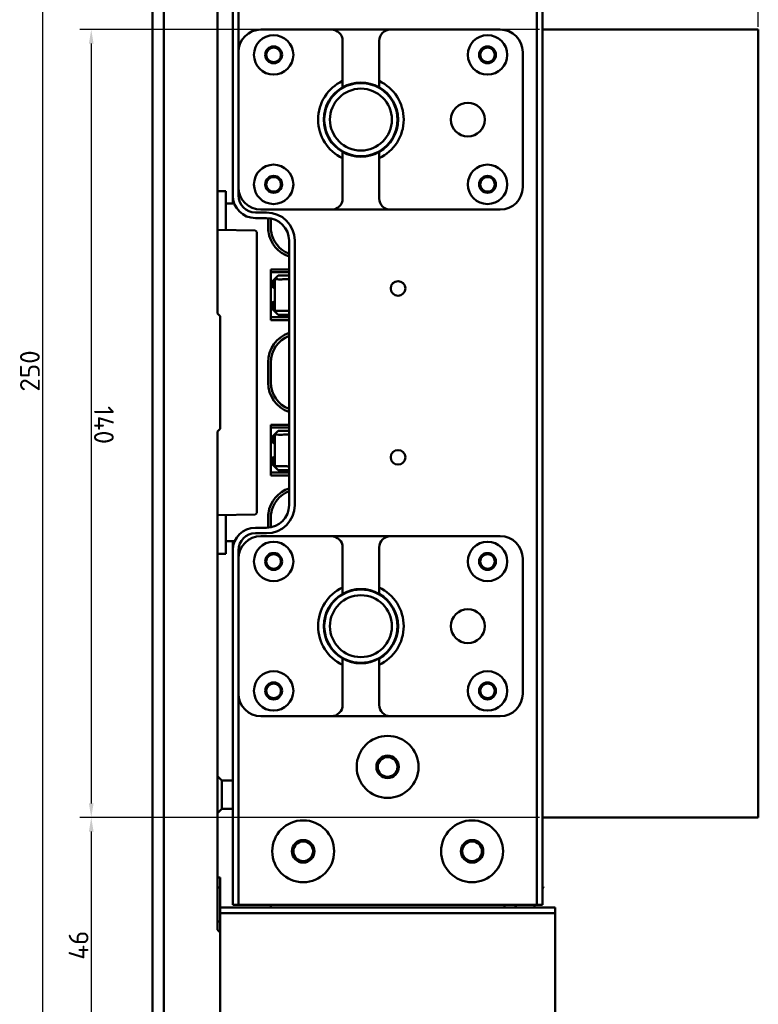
# Model space of a CAD drawing. Header units: millimetres. Extents: x 0 to 1891, y -60 to 594.
# Tile 102 of 118: x 461 to 592, y 289 to 464. Entities that reach past the tile are written whole.
import ezdxf

# ---------------------------------------------------------------- set-up
doc = ezdxf.new("R2010")
doc.units = ezdxf.units.MM
doc.layers.add('Bemaßung (ISO)', color=7, linetype='Continuous', lineweight=25)
doc.layers.add('Sichtbar (ISO)', color=7, linetype='Continuous', lineweight=50)
doc.styles.add('Notiztext (DIN)', font='isocpeur.ttf')
doc.dimstyles.new('Standard (DIN)', dxfattribs={"dimtxt": 3.5, "dimasz": 2.5, "dimexe": 2, "dimexo": 0.5, "dimgap": 0.5, "dimtad": 1, "dimrnd": 1e-08, "dimtxsty": 'Notiztext (DIN)', "dimcen": 0.09, "dimdle": 10, "dimclrd": 256, "dimclre": 256, "dimclrt": 256, "dimadec": 0, "dimazin": 0, "dimtfac": 1, "dimtmove": 0, "dimatfit": 3, "dimfxl": 1, "dimtolj": 1, "dimtzin": 0, "dimlwd": -1, "dimlwe": -1, "dimarcsym": 0})

# ---------------------------------------------------------------- blocks, each defined once
blk = doc.blocks.new('*D22')
at = {"layer": 'Bemaßung (ISO)', "transparency": 16777216}
for p, q in [((483.6, 526.02), (483.6, 554.84)), ((660.59, 397.32), (660.59, 554.84)), ((486.1, 552.84), (658.09, 552.84))]:
    blk.add_line(p, q, dxfattribs=at)
for points in [[(486.1, 553.26), (486.1, 552.43), (483.6, 552.84)], [(658.09, 553.26), (658.09, 552.43), (660.59, 552.84)]]:
    blk.add_solid(points, dxfattribs=at)
at = {"layer": 'Defpoints', "color": 0, "transparency": 16777216}
for p in [(660.59, 552.84), (483.6, 525.52), (660.59, 396.82)]:
    blk.add_point(p, dxfattribs=at)
at = {"layer": 'Bemaßung (ISO)', "transparency": 16777216, "insert": (566.06, 557.54), "char_height": 3.5, "attachment_point": 1, "style": 'Notiztext (DIN)'}
blk.add_mtext('\\A1;176,98', dxfattribs=at)
blk = doc.blocks.new('*D23')
at = {"layer": 'Bemaßung (ISO)', "transparency": 16777216}
for p, q in [((483.6, 525.47), (483.6, 546.91)), ((592.1, 462.38), (592.1, 546.91)), ((486.1, 544.91), (589.6, 544.91))]:
    blk.add_line(p, q, dxfattribs=at)
for points in [[(486.1, 545.33), (486.1, 544.49), (483.6, 544.91)], [(589.6, 545.33), (589.6, 544.5), (592.1, 544.91)]]:
    blk.add_solid(points, dxfattribs=at)
at = {"layer": 'Defpoints', "color": 0, "transparency": 16777216}
for p in [(592.1, 544.91), (483.6, 524.97), (592.1, 461.88)]:
    blk.add_point(p, dxfattribs=at)
at = {"layer": 'Bemaßung (ISO)', "transparency": 16777216, "insert": (533.04, 549.61), "char_height": 3.5, "attachment_point": 1, "rotation": 0.0014, "style": 'Notiztext (DIN)'}
blk.add_mtext('\\A1;108,5', dxfattribs=at)
blk = doc.blocks.new('*D25')
at = {"layer": 'Bemaßung (ISO)', "transparency": 16777216}
for p, q in [((496, 525.88), (462.95, 525.88)), ((464.95, 523.38), (464.95, 278.38)), ((496, 275.88), (462.95, 275.88))]:
    blk.add_line(p, q, dxfattribs=at)
for points in [[(464.54, 523.38), (465.37, 523.38), (464.95, 525.88)], [(464.54, 278.38), (465.37, 278.38), (464.95, 275.88)]]:
    blk.add_solid(points, dxfattribs=at)
at = {"layer": 'Defpoints', "color": 0, "transparency": 16777216}
for p in [(496.5, 525.88), (464.95, 275.88), (496.5, 275.88)]:
    blk.add_point(p, dxfattribs=at)
at = {"layer": 'Bemaßung (ISO)', "transparency": 16777216, "insert": (460.95, 397.55), "char_height": 3.5, "attachment_point": 1, "rotation": 90, "style": 'Notiztext (DIN)'}
blk.add_mtext('\\A1;250', dxfattribs=at)
blk = doc.blocks.new('*D26')
at = {"layer": 'Bemaßung (ISO)', "transparency": 16777216}
for p, q in [((553.25, 461.88), (471.6, 461.88)), ((473.6, 459.38), (473.6, 324.38)), ((553.25, 321.88), (471.6, 321.88))]:
    blk.add_line(p, q, dxfattribs=at)
for points in [[(474.02, 459.38), (473.18, 459.38), (473.6, 461.88)], [(474.02, 324.38), (473.19, 324.38), (473.6, 321.88)]]:
    blk.add_solid(points, dxfattribs=at)
at = {"layer": 'Defpoints', "color": 0, "transparency": 16777216}
for p in [(553.75, 461.88), (473.6, 321.88), (553.75, 321.88)]:
    blk.add_point(p, dxfattribs=at)
at = {"layer": 'Bemaßung (ISO)', "transparency": 16777216, "insert": (477.6, 395.02), "char_height": 3.5, "attachment_point": 1, "rotation": 270.0014, "style": 'Notiztext (DIN)'}
blk.add_mtext('\\A1;140', dxfattribs=at)
blk = doc.blocks.new('*D30')
at = {"layer": 'Bemaßung (ISO)', "transparency": 16777216}
for p, q in [((552.25, 321.88), (471.6, 321.88)), ((473.6, 319.38), (473.6, 278.38)), ((496, 275.88), (471.6, 275.88))]:
    blk.add_line(p, q, dxfattribs=at)
for points in [[(473.19, 319.38), (474.02, 319.38), (473.6, 321.88)], [(473.19, 278.38), (474.02, 278.38), (473.6, 275.88)]]:
    blk.add_solid(points, dxfattribs=at)
at = {"layer": 'Defpoints', "color": 0, "transparency": 16777216}
for p in [(552.75, 321.88), (473.6, 275.88), (496.5, 275.88)]:
    blk.add_point(p, dxfattribs=at)
at = {"layer": 'Bemaßung (ISO)', "transparency": 16777216, "insert": (469.6, 296.61), "char_height": 3.5, "attachment_point": 1, "rotation": 90, "style": 'Notiztext (DIN)'}
blk.add_mtext('\\A1;46', dxfattribs=at)

msp = doc.modelspace()

# ---------------------------------------------------------------- linework, layer by layer
at = {"layer": 'Sichtbar (ISO)'}
for p, q in [((484.504, 525.88), (484.504, 276.03)), ((486.504, 525.88), (486.504, 276.03)), ((496.004, 411.455), (496.004, 499.955)), ((498.754, 432.38), (498.754, 495.38)), ((499.754, 457.88), (499.754, 495.38)), ((552.754, 306.38), (552.754, 495.38)), ((553.754, 306.38), (553.754, 495.38)), ((503.754, 461.88), (516.254, 461.88)), ((526.754, 461.88), (516.254, 461.88)), ((526.754, 461.88), (546.254, 461.88)), ((592.103, 461.885), (553.754, 461.884)), ((553.754, 461.881), (592.103, 461.882)), ((592.103, 461.882), (592.103, 461.885)), ((592.106, 321.882), (592.103, 461.882)), ((518.254, 459.88), (518.254, 452.75)), ((524.754, 459.88), (524.754, 452.75)), ((499.754, 433.88), (499.754, 457.88)), ((550.254, 457.88), (550.254, 433.88)), ((518.254, 439.01), (518.254, 431.88)), ((524.754, 439.01), (524.754, 431.88)), ((499.754, 432.38), (499.754, 433.88)), ((496.004, 433.155), (497.504, 433.155)), ((497.504, 433.155), (497.504, 426.259)), ((498.754, 430.955), (498.754, 432.38)), ((497.504, 430.955), (499.017, 430.955)), ((504.754, 429.38), (502.754, 429.38)), ((516.254, 429.88), (503.754, 429.88)), ((516.254, 429.88), (526.754, 429.88)), ((546.254, 429.88), (526.754, 429.88)), ((504.754, 428.38), (502.754, 428.38)), ((505.004, 428.372), (505.004, 426.842)), ((505.504, 428.309), (505.504, 426.755)), ((502.71, 426.168), (496.004, 426.285)), ((503.004, 425.868), (503.004, 416.505)), ((508.754, 377.38), (508.754, 424.38)), ((509.754, 377.38), (509.754, 424.38)), ((505.504, 419.255), (505.504, 410.255)), ((508.754, 419.255), (505.504, 419.255)), ((508.754, 418.755), (505.504, 418.755)), ((506.27, 417.671), (506.804, 418.205)), ((506.804, 418.205), (508.754, 418.205)), ((503.004, 416.505), (503.004, 385.405)), ((505.804, 417.205), (506.152, 417.553)), ((505.804, 416.124), (505.804, 417.205)), ((506.27, 417.671), (506.152, 417.553)), ((506.245, 411.786), (506.245, 417.624)), ((505.804, 412.205), (505.804, 413.386)), ((496.004, 411.455), (496.504, 410.955)), ((506.152, 411.857), (505.804, 412.205)), ((506.27, 411.74), (506.152, 411.857)), ((506.804, 411.205), (506.27, 411.74)), ((508.754, 411.205), (506.804, 411.205)), ((496.504, 390.955), (496.504, 410.955)), ((508.754, 410.755), (505.504, 410.755)), ((508.754, 410.255), (505.504, 410.255)), ((505.004, 399.155), (505.004, 402.755)), ((505.504, 399.155), (505.504, 402.755)), ((496.504, 390.955), (496.004, 390.455)), ((496.004, 301.955), (496.004, 390.455)), ((505.504, 391.655), (505.504, 382.655)), ((508.754, 391.655), (505.504, 391.655)), ((508.754, 391.155), (505.504, 391.155)), ((506.27, 390.071), (506.804, 390.605)), ((506.804, 390.605), (508.754, 390.605)), ((505.804, 389.605), (506.152, 389.953)), ((505.804, 388.524), (505.804, 389.605)), ((506.27, 390.071), (506.152, 389.953)), ((506.245, 384.186), (506.245, 390.024)), ((503.004, 385.405), (503.004, 376.042)), ((505.804, 384.605), (505.804, 385.786)), ((508.754, 383.155), (505.504, 383.155)), ((506.152, 384.257), (505.804, 384.605)), ((506.27, 384.14), (506.152, 384.257)), ((506.804, 383.605), (506.27, 384.14)), ((508.754, 383.605), (506.804, 383.605)), ((508.754, 382.655), (505.504, 382.655)), ((502.71, 375.742), (496.004, 375.625)), ((497.504, 375.651), (497.504, 368.755)), ((505.004, 375.065), (505.004, 373.388)), ((505.504, 375.155), (505.504, 373.451)), ((502.754, 373.38), (504.754, 373.38)), ((497.504, 370.955), (499.078, 370.955)), ((498.754, 369.38), (498.754, 370.955)), ((502.754, 372.38), (504.754, 372.38)), ((503.754, 371.88), (516.254, 371.88)), ((526.754, 371.88), (516.254, 371.88)), ((526.754, 371.88), (546.254, 371.88)), ((498.754, 306.38), (498.754, 369.38)), ((499.754, 367.88), (499.754, 369.38)), ((518.254, 369.88), (518.254, 362.75)), ((524.754, 369.88), (524.754, 362.75)), ((496.004, 368.755), (497.504, 368.755)), ((499.754, 343.88), (499.754, 367.88)), ((550.254, 367.88), (550.254, 343.88)), ((518.254, 349.01), (518.254, 341.88)), ((524.754, 349.01), (524.754, 341.88)), ((499.754, 306.38), (499.754, 343.88)), ((516.254, 339.88), (503.754, 339.88)), ((516.254, 339.88), (526.754, 339.88)), ((546.254, 339.88), (526.754, 339.88)), ((496.804, 328.455), (496.004, 329.255)), ((496.804, 323.455), (496.804, 328.455)), ((496.804, 328.455), (498.754, 328.455)), ((496.804, 323.455), (496.004, 322.655)), ((496.804, 323.455), (498.754, 323.455)), ((592.106, 321.882), (553.754, 321.881)), ((496.004, 311.207), (496.504, 311.207)), ((496.504, 311.207), (496.504, 309.455)), ((496.004, 309.455), (496.504, 309.455)), ((496.504, 309.455), (496.504, 305.88)), ((553.95, 309.624), (553.754, 309.205)), ((553.95, 309.624), (553.754, 309.624)), ((498.754, 306.38), (499.754, 306.38)), ((552.754, 306.38), (499.754, 306.38)), ((505.504, 306.38), (505.504, 305.88)), ((547.004, 306.38), (547.004, 305.88)), ((549.127, 306.38), (548.926, 305.949)), ((552.204, 305.88), (552.437, 306.38)), ((552.754, 306.38), (553.754, 306.38)), ((556.004, 305.88), (496.504, 305.88)), ((496.504, 305.88), (496.504, 304.88)), ((556.004, 304.88), (496.504, 304.88)), ((496.504, 304.88), (496.504, 276.88)), ((556.004, 304.88), (556.004, 305.88)), ((556.004, 304.88), (556.004, 276.88)), ((496.004, 303.395), (496.504, 303.395)), ((496.004, 301.955), (496.504, 301.455))]:
    msp.add_line(p, q, dxfattribs=at)
for centre, radius in [((506.004, 457.38), 3.5), ((544.004, 457.38), 3.5), ((506.004, 457.38), 1.5), ((506.004, 457.38), 1.3), ((544.004, 457.38), 1.5), ((544.004, 457.38), 1.3), ((521.504, 445.88), 6.5), ((521.504, 445.88), 5.5), ((540.504, 445.88), 3), ((506.004, 434.38), 3.5), ((544.004, 434.38), 3.5), ((506.004, 434.38), 1.5), ((506.004, 434.38), 1.3), ((544.004, 434.38), 1.5), ((544.004, 434.38), 1.3), ((528.104, 415.88), 1.3), ((528.104, 385.88), 1.3), ((506.004, 367.38), 3.5), ((544.004, 367.38), 3.5), ((506.004, 367.38), 1.5), ((506.004, 367.38), 1.3), ((544.004, 367.38), 1.5), ((544.004, 367.38), 1.3), ((521.504, 355.88), 6.5), ((521.504, 355.88), 5.5), ((540.504, 355.88), 3), ((506.004, 344.38), 3.5), ((544.004, 344.38), 3.5), ((506.004, 344.38), 1.5), ((506.004, 344.38), 1.3), ((544.004, 344.38), 1.5), ((544.004, 344.38), 1.3), ((526.254, 330.88), 5.5), ((526.254, 330.88), 2), ((526.254, 330.88), 1.75), ((511.254, 315.88), 5.5), ((541.254, 315.88), 5.5), ((511.254, 315.88), 2), ((511.254, 315.88), 1.75), ((541.254, 315.88), 2), ((541.254, 315.88), 1.75)]:
    msp.add_circle(centre, radius, dxfattribs=at)
for centre, radius, start, end in [((503.754, 457.88), 4, 90, 180), ((516.254, 459.88), 2, 0, 90), ((526.754, 459.88), 2, 90, 180), ((546.254, 457.88), 4, 0, 90), ((521.504, 445.88), 7.6, 115.31735, 244.68265), ((521.504, 445.88), 6.6, 119.50004, 240.49996), ((521.504, 445.88), 6.6, 60.49996, 119.50004), ((521.504, 445.88), 7.6, 295.31735, 64.68265), ((521.504, 445.88), 6.6, 299.50004, 60.49996), ((521.504, 445.88), 6.6, 240.49996, 299.50004), ((503.754, 433.88), 4, 180, 270), ((546.254, 433.88), 4, 270, 0), ((502.754, 432.38), 4, 180, 270), ((502.754, 432.38), 3, 180, 270), ((516.254, 431.88), 2, 270, 0), ((526.754, 431.88), 2, 180, 270), ((504.754, 424.38), 5, 0, 90), ((504.754, 424.38), 4, 0, 90), ((502.704, 425.868), 0.3, 0, 89), ((510.504, 426.755), 5.5, 188.36333, 251.447), ((510.504, 426.755), 5, 188.35877, 249.51268), ((510.504, 402.755), 5.5, 108.553, 180), ((510.504, 402.755), 5, 110.48732, 180), ((510.504, 399.155), 5.5, 180, 251.447), ((510.504, 399.155), 5, 180, 249.51268), ((510.504, 375.155), 5.5, 108.553, 171.63642), ((510.504, 375.155), 5, 110.48732, 171.63881), ((504.754, 377.38), 5, 270, 0), ((504.754, 377.38), 4, 270, 0), ((502.704, 376.042), 0.3, 271, 0), ((502.754, 369.38), 4, 90, 180), ((502.754, 369.38), 3, 90, 180), ((503.754, 367.88), 4, 90, 180), ((516.254, 369.88), 2, 0, 90), ((526.754, 369.88), 2, 90, 180), ((546.254, 367.88), 4, 0, 90), ((521.504, 355.88), 7.6, 115.31735, 244.68265), ((521.504, 355.88), 6.6, 60.49996, 119.50004), ((521.504, 355.88), 7.6, 295.31735, 64.68265), ((521.504, 355.88), 6.6, 119.50004, 240.49996), ((521.504, 355.88), 6.6, 299.50004, 60.49996), ((521.504, 355.88), 6.6, 240.49996, 299.50004), ((503.754, 343.88), 4, 180, 270), ((546.254, 343.88), 4, 270, 0), ((516.254, 341.88), 2, 270, 0), ((526.754, 341.88), 2, 180, 270)]:
    msp.add_arc(centre, radius, start, end, dxfattribs=at)
for centre, major_axis, ratio, start_param, end_param in [((511.175, 416.28), (5.58, -0.593), 0.1970249, 2.1208848, 2.2356309), ((511.175, 413.131), (5.58, 0.593), 0.1970621, 4.0475485, 4.1622937), ((511.175, 388.68), (5.58, -0.593), 0.1970249, 2.1208848, 2.2356309), ((511.175, 385.531), (5.58, 0.593), 0.1970621, 4.0475485, 4.1622937)]:
    msp.add_ellipse(centre, major_axis=major_axis, ratio=ratio, start_param=start_param, end_param=end_param, dxfattribs=at)
for points, weights in [([(518.254, 451.624), (518.254, 452.147), (518.254, 452.75)], [1.01437219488, 1.01637059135, 1.01197300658]), ([(524.754, 452.75), (524.754, 452.147), (524.754, 451.624)], [1.01197300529, 1.01637058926, 1.01437219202]), ([(518.254, 439.01), (518.254, 439.612), (518.254, 440.135)], [1.01197299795, 1.01637057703, 1.01437217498]), ([(524.754, 440.135), (524.754, 439.612), (524.754, 439.01)], [1.01437219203, 1.01637058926, 1.01197300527]), ([(518.254, 361.624), (518.254, 362.147), (518.254, 362.75)], [1.01437219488, 1.01637059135, 1.01197300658]), ([(524.754, 362.75), (524.754, 362.147), (524.754, 361.624)], [1.01197300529, 1.01637058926, 1.01437219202]), ([(518.254, 349.01), (518.254, 349.612), (518.254, 350.135)], [1.01197299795, 1.01637057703, 1.01437217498]), ([(524.754, 350.135), (524.754, 349.612), (524.754, 349.01)], [1.01437219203, 1.01637058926, 1.01197300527])]:
    msp.add_rational_spline(points, weights, degree=2, dxfattribs=at)
for points, knots in [([(505.004, 426.842), (505.004, 426.696), (505.009, 426.548), (505.029, 426.251), (505.043, 426.103), (505.063, 425.955)], [-0.089534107, -0.089534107, -0.089534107, -0.089534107, -0.044788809, -0.044788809, -0.000005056, -0.000005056, -0.000005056, -0.000005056]), ([(505.558, 426.028), (505.54, 426.149), (505.527, 426.27), (505.509, 426.513), (505.504, 426.634), (505.504, 426.755)], [0.000001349, 0.000001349, 0.000001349, 0.000001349, 0.036620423, 0.036620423, 0.073457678, 0.073457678, 0.073457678, 0.073457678]), ([(507.824, 417.511), (507.701, 417.505), (507.583, 417.5), (507.047, 417.485), (506.694, 417.493), (506.273, 417.553), (506.205, 417.605), (506.27, 417.671)], [-1.0232094, -1.0232094, -1.0232094, -1.0232094, -0.97758286, -0.97758286, -0.79989141, -0.79989141, -0.62219996, -0.62219996, -0.62219996, -0.62219996]), ([(505.504, 416.255), (505.638, 416.209), (505.758, 416.154), (505.971, 416.024), (506.064, 415.95), (506.181, 415.828), (506.214, 415.788), (506.245, 415.746)], [0.00860699, 0.00860699, 0.00860699, 0.00860699, 0.20515395, 0.20515395, 0.4017009, 0.4017009, 0.49102718, 0.49102718, 0.49102718, 0.49102718]), ([(505.504, 413.255), (505.638, 413.301), (505.758, 413.356), (505.971, 413.485), (506.064, 413.56), (506.181, 413.682), (506.214, 413.722), (506.245, 413.764)], [0.00860699, 0.00860699, 0.00860699, 0.00860699, 0.20515395, 0.20515395, 0.4017009, 0.4017009, 0.49102718, 0.49102718, 0.49102718, 0.49102718]), ([(506.27, 411.74), (506.205, 411.805), (506.273, 411.857), (506.694, 411.917), (507.047, 411.925), (507.583, 411.91), (507.701, 411.905), (507.824, 411.9)], [-1.81032757, -1.81032757, -1.81032757, -1.81032757, -1.63263612, -1.63263612, -1.45494468, -1.45494468, -1.40931932, -1.40931932, -1.40931932, -1.40931932]), ([(508.357, 411.883), (508.399, 411.883), (508.441, 411.882), (508.571, 411.878), (508.661, 411.873), (508.755, 411.866)], [-0.245251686, -0.245251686, -0.245251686, -0.245251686, -0.230817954, -0.230817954, -0.201289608, -0.201289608, -0.201289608, -0.201289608]), ([(505.504, 388.655), (505.638, 388.609), (505.758, 388.554), (505.971, 388.424), (506.064, 388.35), (506.181, 388.228), (506.214, 388.188), (506.245, 388.146)], [0.00860699, 0.00860699, 0.00860699, 0.00860699, 0.20515395, 0.20515395, 0.4017009, 0.4017009, 0.49102718, 0.49102718, 0.49102718, 0.49102718]), ([(507.824, 389.911), (507.433, 389.892), (507.099, 389.888), (506.586, 389.904), (506.387, 389.928), (506.239, 389.996), (506.231, 390.031), (506.27, 390.071)], [-0.44192618, -0.44192618, -0.44192618, -0.44192618, -0.30257804, -0.30257804, -0.15128902, -0.15128902, -0.04610947, -0.04610947, -0.04610947, -0.04610947]), ([(505.504, 385.655), (505.638, 385.701), (505.758, 385.756), (505.971, 385.885), (506.064, 385.96), (506.181, 386.082), (506.214, 386.122), (506.245, 386.164)], [0.00860699, 0.00860699, 0.00860699, 0.00860699, 0.20515395, 0.20515395, 0.4017009, 0.4017009, 0.49102718, 0.49102718, 0.49102718, 0.49102718]), ([(506.27, 384.14), (506.205, 384.205), (506.273, 384.257), (506.694, 384.317), (507.047, 384.325), (507.583, 384.31), (507.701, 384.305), (507.824, 384.3)], [-1.81032757, -1.81032757, -1.81032757, -1.81032757, -1.63263612, -1.63263612, -1.45494468, -1.45494468, -1.40931932, -1.40931932, -1.40931932, -1.40931932]), ([(505.063, 375.955), (505.043, 375.806), (505.029, 375.657), (505.009, 375.36), (505.004, 375.212), (505.004, 375.065)], [-0.089749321, -0.089749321, -0.089749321, -0.089749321, -0.044749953, -0.044749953, -0.000001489, -0.000001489, -0.000001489, -0.000001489]), ([(505.504, 375.155), (505.504, 375.276), (505.509, 375.398), (505.527, 375.641), (505.54, 375.762), (505.558, 375.882)], [0.000001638, 0.000001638, 0.000001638, 0.000001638, 0.037023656, 0.037023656, 0.073514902, 0.073514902, 0.073514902, 0.073514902])]:
    msp.add_open_spline(points, degree=3, knots=knots, dxfattribs=at)
for points in [[(508.755, 417.544), (508.62, 417.535), (508.486, 417.529), (508.357, 417.527)], [(508.755, 389.944), (508.62, 389.935), (508.486, 389.929), (508.357, 389.927)], [(508.357, 384.283), (508.486, 384.282), (508.62, 384.276), (508.755, 384.266)], [(548.926, 305.949), (548.915, 305.926), (548.905, 305.903), (548.895, 305.88)]]:
    msp.add_open_spline(points, degree=3, dxfattribs=at)

# ---------------------------------------------------------------- dimensions: what is measured, and where the dimension line sits
at = {"layer": 'Bemaßung (ISO)'}
dim = msp.add_linear_dim(base=(660.585, 552.842), p1=(483.604, 525.525), p2=(660.585, 396.818), dimstyle='Standard (DIN)', override={"dimgap": 0.5, "dimdec": 2, "dimtol": 0, "dimlim": 0, "dimtp": 0, "dimtm": 0, "dimtdec": 2, "dimtofl": 0, "dimatfit": 1}, dxfattribs=at)
dim.commit()
dim.dimension.update_dxf_attribs({"geometry": '*D22', "text_midpoint": (572.095, 552.842), "dimtype": 160})
for base, p1, p2, angle, override, picture, middle in [((592.101, 544.913), (483.604, 524.975), (592.103, 461.882), 0.0014, {"dimgap": 0.5, "dimdec": 2, "dimtol": 0, "dimlim": 0, "dimtp": 0, "dimtm": 0, "dimtdec": 2, "dimtofl": 0, "dimatfit": 1}, '*D23', (537.852, 544.912)), ((464.953, 275.88), (496.504, 525.88), (496.504, 275.88), 90, {"dimgap": 0.5, "dimdec": 2, "dimtol": 0, "dimlim": 0, "dimtp": 0, "dimtm": 0, "dimtdec": 2, "dimtofl": 0, "dimatfit": 1}, '*D25', (464.953, 400.88)), ((473.603, 321.879), (553.754, 461.881), (553.754, 321.881), 270.0014, {"dimgap": 0.5, "dimdec": 2, "dimtol": 0, "dimlim": 0, "dimtp": 0, "dimtm": 0, "dimtdec": 2, "dimtofl": 0, "dimtmove": 1, "dimatfit": 1}, '*D26', (473.601, 391.869)), ((473.604, 275.88), (552.754, 321.881), (496.504, 275.88), 90, {"dimgap": 0.5, "dimdec": 2, "dimtol": 0, "dimlim": 0, "dimtp": 0, "dimtm": 0, "dimtdec": 2, "dimtofl": 0, "dimatfit": 1}, '*D30', (473.604, 298.88))]:
    dim = msp.add_linear_dim(base=base, p1=p1, p2=p2, angle=angle, dimstyle='Standard (DIN)', override=override, dxfattribs=at)
    dim.commit()
    dim.dimension.update_dxf_attribs({"geometry": picture, "text_midpoint": middle, "dimtype": 160})

doc.saveas('drawing.dxf')
